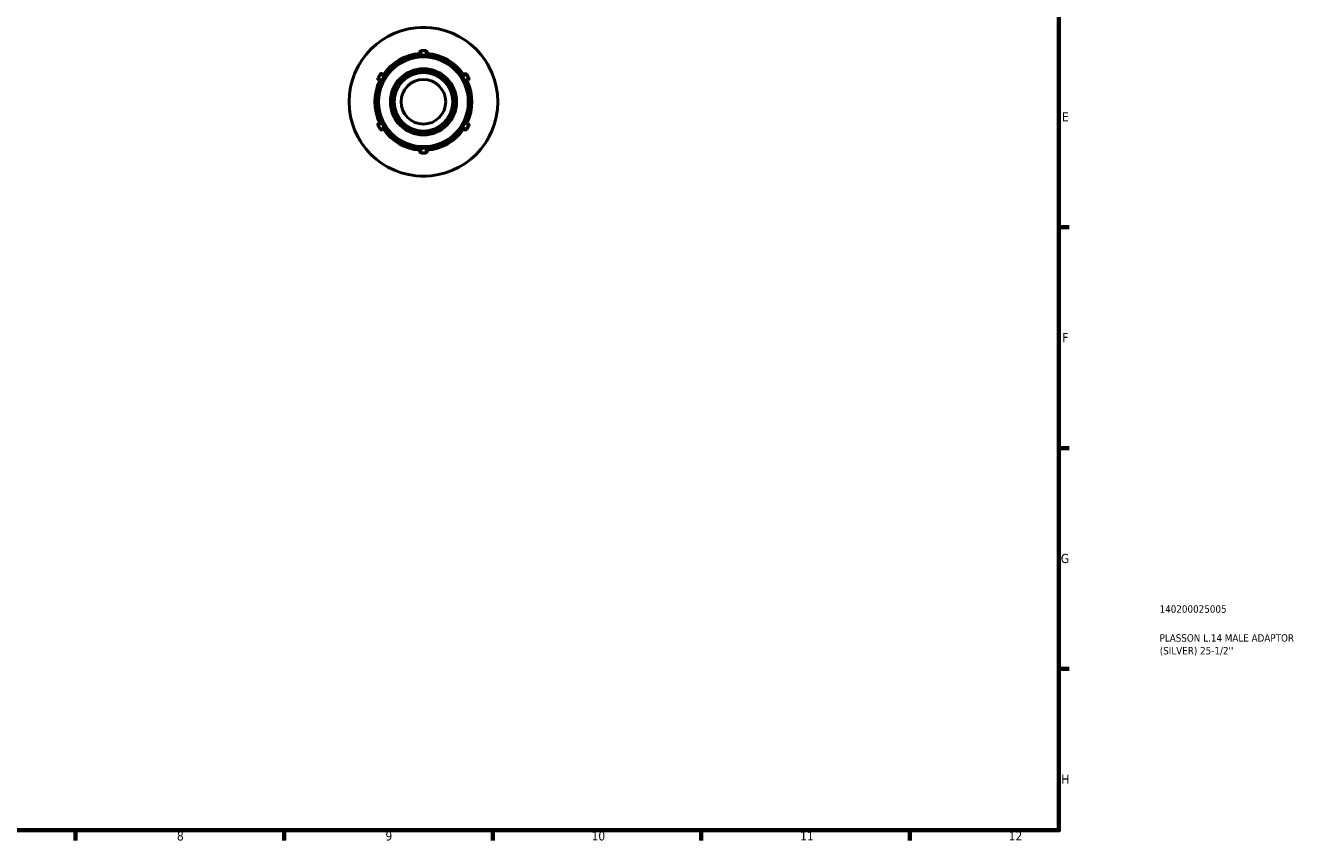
# Model space of a CAD drawing. Header units: millimetres. Extents: x 0 to 903, y 0 to 594.
# Tile 6 of 8: x 474 to 903, y 17 to 291. Entities that reach past the tile are written whole.
import ezdxf

# ---------------------------------------------------------------- set-up
doc = ezdxf.new("R2010")
doc.units = ezdxf.units.MM
for name, color, linetype, lineweight in [('Border (ANSI)', 7, 'Continuous', 70), ('Title (ISO)', 7, 'Continuous', 50), ('Visible (ANSI)', 7, 'Continuous', 50), ('Visible Narrow (ANSI)', 7, 'Continuous', 35)]:
    doc.layers.add(name, color=color, linetype=linetype, lineweight=lineweight)
doc.styles.add('Note Text (ANSI)', font='tahoma.ttf')
doc.styles.add('Note Text (ISO)', font='tahoma.ttf')

# ---------------------------------------------------------------- blocks, each defined once
blk = doc.blocks.new('Borders Default Border')
at = {"layer": 'Border (ANSI)'}
for p, q in [((821, 222.75), (824.45, 222.75)), ((821, 148.5), (824.45, 148.5)), ((821, 74.25), (824.45, 74.25)), ((490.58, 20), (490.58, 16.55)), ((560.67, 20), (560.67, 16.55)), ((630.75, 20), (630.75, 16.55)), ((700.83, 20), (700.83, 16.55)), ((770.92, 20), (770.92, 16.55))]:
    blk.add_line(p, q, dxfattribs=at)
at = {"layer": 'Border (ANSI)', "flags": 128}
blk.add_lwpolyline([(20, 20), (20, 574), (821, 574), (821, 20), (20, 20)], dxfattribs=at)
at = {"layer": 'Border (ANSI)', "attachment_point": 7, "style": 'Note Text (ANSI)'}
for s, insert, char_height in [('E', (822.05, 258.35), 3.05), ('F', (822.14, 184.1), 3.05), ('G', (821.66, 109.79), 3.05), ('H', (821.81, 35.6), 3.05), ('8', (524.63, 16.48), 3.05), ('9', (594.7, 16.49), 3.05), ('10', (663.96, 16.49), 3.048), ('11', (734.04, 16.55), 3.048), ('12', (804.13, 16.55), 3.048)]:
    blk.add_mtext(s, dxfattribs=dict(at, insert=insert, char_height=char_height))
blk = doc.blocks.new('Title Blocks ISO')
at = {"layer": 'Title (ISO)', "color": 232, "true_color": 0xca0064, "style": 'Note Text (ISO)'}
for tag, p in [('PART_NUMBER_001', (33.84, 73.13)), ('DESCRIPTION_001', (33.84, 63.4)), ('DESCRIPTION_002', (33.91, 59.12))]:
    blk.add_attdef(tag, p, '', height=2.5, dxfattribs=at)

msp = doc.modelspace()

# ---------------------------------------------------------------- linework, layer by layer
at = {"layer": 'Visible (ANSI)'}
for p, q in [((607.465, 289.927), (606.715, 289.927)), ((608.215, 289.927), (607.465, 289.927)), ((606.215, 281.57), (606.215, 281.644)), ((606.215, 281.57), (606.215, 280.594)), ((608.215, 282.144), (606.715, 282.144)), ((608.715, 281.644), (608.715, 281.57)), ((608.715, 280.594), (608.715, 281.57)), ((585.814, 277.427), (585.439, 276.778)), ((586.189, 278.077), (585.814, 277.427)), ((629.116, 277.427), (628.741, 278.077)), ((629.491, 276.778), (629.116, 277.427)), ((592.93, 274.185), (592.18, 272.886)), ((592.427, 272.166), (592.363, 272.203)), ((592.427, 272.166), (593.272, 271.678)), ((593.613, 274.368), (593.677, 274.331)), ((594.522, 273.843), (593.677, 274.331)), ((621.253, 274.331), (620.407, 273.843)), ((621.253, 274.331), (621.317, 274.368)), ((621.657, 271.678), (622.503, 272.166)), ((622.75, 272.886), (622, 274.185)), ((622.567, 272.203), (622.503, 272.166)), ((592.363, 257.652), (592.427, 257.688)), ((593.272, 258.177), (592.427, 257.688)), ((622.503, 257.688), (621.657, 258.177)), ((622.503, 257.688), (622.567, 257.652)), ((592.18, 256.969), (592.93, 255.67)), ((593.677, 255.523), (593.613, 255.487)), ((593.677, 255.523), (594.522, 256.012)), ((620.407, 256.012), (621.253, 255.523)), ((621.317, 255.487), (621.253, 255.523)), ((622, 255.67), (622.75, 256.969)), ((585.439, 253.077), (585.814, 252.427)), ((585.814, 252.427), (586.189, 251.778)), ((606.215, 249.261), (606.215, 248.284)), ((608.715, 248.284), (608.715, 249.261)), ((628.741, 251.778), (629.116, 252.427)), ((629.116, 252.427), (629.491, 253.077)), ((606.215, 248.211), (606.215, 248.284)), ((606.715, 247.711), (608.215, 247.711)), ((608.715, 248.284), (608.715, 248.211)), ((606.715, 239.927), (607.465, 239.927)), ((607.465, 239.927), (608.215, 239.927))]:
    msp.add_line(p, q, dxfattribs=at)
for radius in [25, 15.716, 10.477, 7.5]:
    msp.add_circle((607.465, 264.927), radius, dxfattribs=at)
for centre, radius, start, end in [((606.715, 289.427), 0.5, 90, 104.17711), ((608.215, 289.427), 0.5, 75.82289, 90), ((607.465, 264.927), 16.289, 94.40128, 145.59872), ((606.715, 281.644), 0.5, 90, 180), ((608.215, 281.644), 0.5, 0, 90), ((607.465, 264.927), 16.288, 34.40128, 85.59872), ((585.872, 276.528), 0.5, 150, 164.17711), ((586.622, 277.827), 0.5, 135.82289, 150), ((628.308, 277.827), 0.5, 30, 44.17711), ((629.058, 276.528), 0.5, 15.82289, 30), ((607.465, 264.927), 16.288, 154.40128, 205.59872), ((592.613, 272.636), 0.5, 150, 240), ((593.363, 273.935), 0.5, 60, 150), ((621.567, 273.935), 0.5, 30, 120), ((607.465, 264.927), 16.288, 334.40128, 25.59872), ((622.317, 272.636), 0.5, 300, 30), ((592.613, 257.219), 0.5, 120, 210), ((622.317, 257.219), 0.5, 330, 60), ((585.872, 253.327), 0.5, 195.82289, 210), ((593.363, 255.92), 0.5, 210, 300), ((607.465, 264.927), 16.288, 214.40128, 265.59872), ((607.465, 264.927), 16.289, 274.40128, 325.59872), ((621.567, 255.92), 0.5, 240, 330), ((629.058, 253.327), 0.5, 330, 344.17711), ((586.622, 252.028), 0.5, 210, 224.17711), ((628.308, 252.028), 0.5, 315.82289, 330), ((606.715, 248.211), 0.5, 180, 270), ((608.215, 248.211), 0.5, 270, 0), ((606.715, 240.427), 0.5, 255.82289, 270), ((608.215, 240.427), 0.5, 270, 284.17711)]:
    msp.add_arc(centre, radius, start, end, dxfattribs=at)
at = {"layer": 'Visible Narrow (ANSI)'}
for p, q in [((606.715, 282.143), (606.715, 281.944)), ((606.715, 280.691), (606.715, 281.859)), ((606.79, 281.924), (608.14, 281.924)), ((608.215, 281.944), (608.215, 282.143)), ((608.215, 281.859), (608.215, 280.691)), ((592.181, 272.886), (592.353, 272.786)), ((592.408, 272.841), (593.083, 274.01)), ((593.439, 272.159), (592.427, 272.744)), ((593.103, 274.085), (592.931, 274.185)), ((593.177, 274.043), (594.189, 273.459)), ((620.741, 273.459), (621.753, 274.043)), ((622.503, 272.744), (621.491, 272.159)), ((621.999, 274.185), (621.827, 274.085)), ((621.847, 274.01), (622.522, 272.841)), ((622.577, 272.786), (622.749, 272.886)), ((592.427, 257.111), (593.439, 257.695)), ((621.491, 257.695), (622.503, 257.111)), ((592.353, 257.068), (592.181, 256.969)), ((593.083, 255.845), (592.408, 257.014)), ((592.931, 255.67), (593.103, 255.769)), ((594.189, 256.396), (593.177, 255.812)), ((621.753, 255.812), (620.741, 256.396)), ((621.827, 255.769), (621.999, 255.67)), ((622.522, 257.014), (621.847, 255.845)), ((622.749, 256.969), (622.577, 257.068)), ((606.715, 247.996), (606.715, 249.164)), ((608.215, 249.164), (608.215, 247.996)), ((606.715, 247.91), (606.715, 247.712)), ((608.14, 247.931), (606.79, 247.931)), ((608.215, 247.712), (608.215, 247.91))]:
    msp.add_line(p, q, dxfattribs=at)
for radius in [14.966, 11.227, 9.727]:
    msp.add_circle((607.465, 264.927), radius, dxfattribs=at)
for centre, major_axis, start_param, end_param in [((606.715, 281.57), (-0.5, 0), 4.7909288, 6.2046455), ((608.215, 281.57), (0.5, 0), 0.0785398, 1.4922565), ((592.677, 272.599), (-0.25, -0.433), 4.7909288, 6.2046455), ((593.427, 273.898), (0.25, 0.433), 0.0785398, 1.4922565), ((621.503, 273.898), (-0.25, 0.433), 4.7909288, 6.2046455), ((622.253, 272.599), (0.25, -0.433), 0.0785398, 1.4922565), ((592.677, 257.255), (-0.25, 0.433), 0.0785398, 1.4922565), ((622.253, 257.255), (0.25, 0.433), 4.7909288, 6.2046455), ((593.427, 255.956), (0.25, -0.433), 4.7909288, 6.2046455), ((621.503, 255.956), (-0.25, -0.433), 0.0785398, 1.4922565), ((606.715, 248.284), (-0.5, 0), 0.0785398, 1.4922565), ((608.215, 248.284), (0.5, 0), 4.7909288, 6.2046455)]:
    msp.add_ellipse(centre, major_axis=major_axis, ratio=0.7071068, start_param=start_param, end_param=end_param, dxfattribs=at)

# ---------------------------------------------------------------- block references
msp.add_blockref('Borders Default Border', (0, 0))
msp.add_blockref('Title Blocks ISO', (821, 20)).add_auto_attribs({'PART_NUMBER_001': '140200025005', 'DESCRIPTION_001': 'PLASSON L.14 MALE ADAPTOR', 'DESCRIPTION_002': "(SILVER) 25-1/2''"})

doc.saveas('drawing.dxf')
